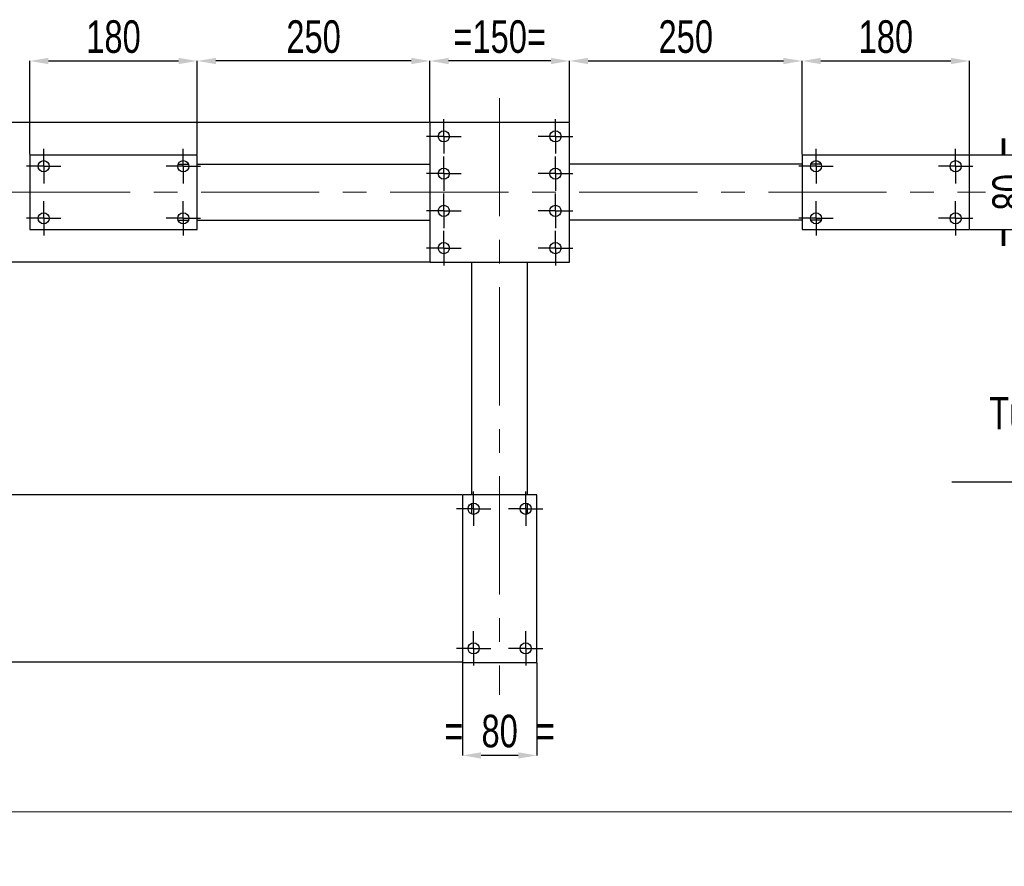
# Model space of a CAD drawing. Header units: millimetres. Extents: x 5 to 589, y 5 to 415.
# Tile 9 of 13: x 205 to 311, y 187 to 278. Entities that reach past the tile are written whole.
import ezdxf

# ---------------------------------------------------------------- set-up
doc = ezdxf.new("R2010")
doc.units = ezdxf.units.MM
doc.header["$PDSIZE"] = -1
doc.linetypes.add('CENTERX2', pattern=[20.32, 12.7, -2.54, 2.54, -2.54])
for name, color, linetype in [('COTES', 1, 'Continuous'), ('NOTES', 6, 'Continuous'), ('TRAIT-MIXTES', 3, 'CENTERX2')]:
    doc.layers.add(name, color=color, linetype=linetype)
doc.layers.add('TRAIT-FORT', color=4, linetype='Continuous', lineweight=25)
doc.styles.add('SLDTEXTSTYLE0', font='TXT', dxfattribs={"width": 0.75})
doc.dimstyles.new('SLDDIMSTYLE0', dxfattribs={"dimtxt": 3.5, "dimasz": 2, "dimexe": 0, "dimexo": 0.0625, "dimgap": 0.875, "dimtad": 1, "dimlfac": 10, "dimrnd": 1e-09, "dimzin": 12, "dimdsep": 46, "dimtxsty": 'SLDTEXTSTYLE0', "dimsah": 1, "dimcen": 0.09, "dimadec": 0, "dimazin": 3, "dimtfac": 1, "dimtofl": 0, "dimtmove": 0, "dimatfit": 3, "dimfxl": 1, "dimfrac": 2, "dimtolj": 1, "dimtzin": 12, "dimarcsym": 0})
doc.dimstyles.new('SLDDIMSTYLE1', dxfattribs={"dimtxt": 3.5, "dimasz": 2, "dimexe": 0, "dimexo": 0.0625, "dimgap": 0.875, "dimtad": 1, "dimlfac": 10, "dimrnd": 1e-09, "dimzin": 12, "dimdsep": 46, "dimtxsty": 'SLDTEXTSTYLE0', "dimsah": 1, "dimcen": 0.09, "dimadec": 0, "dimazin": 3, "dimtfac": 1, "dimtmove": 0, "dimatfit": 0, "dimfxl": 1, "dimfrac": 2, "dimtolj": 1, "dimtzin": 12, "dimarcsym": 0})

# ---------------------------------------------------------------- blocks, each defined once
blk = doc.blocks.new('SW_NOTE_19')
at = {"layer": 'NOTES', "color": 0}
blk.add_line((-32.68, 0), (0, 0), dxfattribs=at)
blk.add_line((-32.68, 0), (0, 0), dxfattribs=at)
blk.add_line((-32.68, 0), (0, 0), dxfattribs=at)
at = {"layer": 'NOTES', "color": 0, "char_height": 3.5, "attachment_point": 2, "style": 'SLDTEXTSTYLE0'}
for s, insert in [('Tubes 60x60x3', (-16.66, 9.13)), ('L:820', (-16.55, 4.61))]:
    blk.add_mtext(s, dxfattribs=dict(at, insert=insert))
blk = doc.blocks.new('_D_12')
at = {"layer": 'COTES', "color": 0, "lineweight": -2, "transparency": 16777216}
for p, q in [((249.05, 266.81), (202.69, 266.81)), ((202.69, 264.81), (202.69, 253.81)), ((249.05, 251.81), (202.69, 251.81))]:
    blk.add_line(p, q, dxfattribs=at)
at = {"layer": 'COTES', "color": 0, "transparency": 16777216}
for points in [[(202.36, 264.81), (203.03, 264.81), (202.69, 266.81)], [(202.36, 253.81), (203.03, 253.81), (202.69, 251.81)]]:
    blk.add_solid(points, dxfattribs=at)
at = {"layer": 'Defpoints', "color": 0, "transparency": 16777216}
for p in [(249.12, 266.81), (202.69, 251.81), (249.12, 251.81)]:
    blk.add_point(p, dxfattribs=at)
at = {"layer": 'COTES', "color": 0, "transparency": 16777216, "insert": (198.32, 259.31), "char_height": 3.5, "attachment_point": 2, "rotation": 90, "style": 'SLDTEXTSTYLE0'}
blk.add_mtext('\\A1;=150=', dxfattribs=at)
blk = doc.blocks.new('_D_13')
at = {"layer": 'COTES', "color": 0, "lineweight": -2, "transparency": 16777216}
for p, q in [((249.12, 266.87), (249.12, 273.41)), ((262.12, 273.41), (251.12, 273.41)), ((264.12, 266.87), (264.12, 273.41))]:
    blk.add_line(p, q, dxfattribs=at)
at = {"layer": 'COTES', "color": 0, "transparency": 16777216}
for points in [[(251.12, 273.74), (251.12, 273.07), (249.12, 273.41)], [(262.12, 273.74), (262.12, 273.07), (264.12, 273.41)]]:
    blk.add_solid(points, dxfattribs=at)
at = {"layer": 'Defpoints', "color": 0, "transparency": 16777216}
for p in [(249.12, 273.41), (249.12, 266.81), (264.12, 266.81)]:
    blk.add_point(p, dxfattribs=at)
at = {"layer": 'COTES', "color": 0, "transparency": 16777216, "insert": (256.62, 277.78), "char_height": 3.5, "attachment_point": 2, "style": 'SLDTEXTSTYLE0'}
blk.add_mtext('\\A1;=150=', dxfattribs=at)
blk = doc.blocks.new('_D_14')
at = {"layer": 'COTES', "color": 0, "lineweight": -2, "transparency": 16777216}
for p, q in [((289.12, 263.37), (289.12, 273.41)), ((291.12, 273.41), (305.12, 273.41)), ((307.12, 263.37), (307.12, 273.41))]:
    blk.add_line(p, q, dxfattribs=at)
at = {"layer": 'COTES', "color": 0, "transparency": 16777216}
for points in [[(291.12, 273.74), (291.12, 273.07), (289.12, 273.41)], [(305.12, 273.74), (305.12, 273.07), (307.12, 273.41)]]:
    blk.add_solid(points, dxfattribs=at)
at = {"layer": 'Defpoints', "color": 0, "transparency": 16777216}
for p in [(307.12, 273.41), (289.12, 263.31), (307.12, 263.31)]:
    blk.add_point(p, dxfattribs=at)
at = {"layer": 'COTES', "color": 0, "transparency": 16777216, "insert": (298.12, 277.78), "char_height": 3.5, "attachment_point": 2, "style": 'SLDTEXTSTYLE0'}
blk.add_mtext('\\A1;180', dxfattribs=at)
blk = doc.blocks.new('_D_15')
at = {"layer": 'COTES', "color": 0, "lineweight": -2, "transparency": 16777216}
for p, q in [((264.12, 266.87), (264.12, 273.41)), ((266.12, 273.41), (287.12, 273.41)), ((289.12, 263.37), (289.12, 273.41))]:
    blk.add_line(p, q, dxfattribs=at)
at = {"layer": 'COTES', "color": 0, "transparency": 16777216}
for points in [[(266.12, 273.74), (266.12, 273.07), (264.12, 273.41)], [(287.12, 273.74), (287.12, 273.07), (289.12, 273.41)]]:
    blk.add_solid(points, dxfattribs=at)
at = {"layer": 'Defpoints', "color": 0, "transparency": 16777216}
for p in [(289.12, 273.41), (264.12, 266.81), (289.12, 263.31)]:
    blk.add_point(p, dxfattribs=at)
at = {"layer": 'COTES', "color": 0, "transparency": 16777216, "insert": (276.62, 277.78), "char_height": 3.5, "attachment_point": 2, "style": 'SLDTEXTSTYLE0'}
blk.add_mtext('\\A1;250', dxfattribs=at)
blk = doc.blocks.new('_D_16')
at = {"layer": 'COTES', "color": 0, "lineweight": -2, "transparency": 16777216}
for p, q in [((307.18, 263.31), (313.95, 263.31)), ((313.95, 261.31), (313.95, 257.31)), ((307.18, 255.31), (313.95, 255.31))]:
    blk.add_line(p, q, dxfattribs=at)
at = {"layer": 'COTES', "color": 0, "transparency": 16777216}
for points in [[(313.62, 261.31), (314.28, 261.31), (313.95, 263.31)], [(313.62, 257.31), (314.28, 257.31), (313.95, 255.31)]]:
    blk.add_solid(points, dxfattribs=at)
at = {"layer": 'Defpoints', "color": 0, "transparency": 16777216}
for p in [(307.12, 263.31), (307.12, 255.31), (313.95, 255.31)]:
    blk.add_point(p, dxfattribs=at)
at = {"layer": 'COTES', "color": 0, "transparency": 16777216, "insert": (309.57, 259.31), "char_height": 3.5, "attachment_point": 2, "rotation": 90, "style": 'SLDTEXTSTYLE0'}
blk.add_mtext('\\A1;=  80  =', dxfattribs=at)
blk = doc.blocks.new('_D_17')
at = {"layer": 'COTES', "color": 0, "lineweight": -2, "transparency": 16777216}
for p, q in [((224.12, 263.37), (224.12, 273.41)), ((247.12, 273.41), (226.12, 273.41)), ((249.12, 266.87), (249.12, 273.41))]:
    blk.add_line(p, q, dxfattribs=at)
at = {"layer": 'COTES', "color": 0, "transparency": 16777216}
for points in [[(226.12, 273.74), (226.12, 273.07), (224.12, 273.41)], [(247.12, 273.74), (247.12, 273.07), (249.12, 273.41)]]:
    blk.add_solid(points, dxfattribs=at)
at = {"layer": 'Defpoints', "color": 0, "transparency": 16777216}
for p in [(224.12, 273.41), (249.12, 266.81), (224.12, 263.31)]:
    blk.add_point(p, dxfattribs=at)
at = {"layer": 'COTES', "color": 0, "transparency": 16777216, "insert": (236.62, 277.78), "char_height": 3.5, "attachment_point": 2, "style": 'SLDTEXTSTYLE0'}
blk.add_mtext('\\A1;250', dxfattribs=at)
blk = doc.blocks.new('_D_18')
at = {"layer": 'COTES', "color": 0, "lineweight": -2, "transparency": 16777216}
for p, q in [((206.12, 263.37), (206.12, 273.41)), ((208.12, 273.41), (222.12, 273.41)), ((224.12, 263.37), (224.12, 273.41))]:
    blk.add_line(p, q, dxfattribs=at)
at = {"layer": 'COTES', "color": 0, "transparency": 16777216}
for points in [[(208.12, 273.74), (208.12, 273.07), (206.12, 273.41)], [(222.12, 273.74), (222.12, 273.07), (224.12, 273.41)]]:
    blk.add_solid(points, dxfattribs=at)
at = {"layer": 'Defpoints', "color": 0, "transparency": 16777216}
for p in [(224.12, 273.41), (206.12, 263.31), (224.12, 263.31)]:
    blk.add_point(p, dxfattribs=at)
at = {"layer": 'COTES', "color": 0, "transparency": 16777216, "insert": (215.12, 277.78), "char_height": 3.5, "attachment_point": 2, "style": 'SLDTEXTSTYLE0'}
blk.add_mtext('\\A1;180', dxfattribs=at)
blk = doc.blocks.new('_D_19')
at = {"layer": 'COTES', "color": 0, "lineweight": -2, "transparency": 16777216}
for p, q in [((252.62, 208.74), (252.62, 198.81)), ((260.62, 208.74), (260.62, 198.81)), ((258.62, 198.81), (254.62, 198.81))]:
    blk.add_line(p, q, dxfattribs=at)
at = {"layer": 'COTES', "color": 0, "transparency": 16777216}
for points in [[(254.62, 199.14), (254.62, 198.47), (252.62, 198.81)], [(258.62, 199.14), (258.62, 198.47), (260.62, 198.81)]]:
    blk.add_solid(points, dxfattribs=at)
at = {"layer": 'Defpoints', "color": 0, "transparency": 16777216}
for p in [(252.62, 208.81), (260.62, 208.81), (252.62, 198.81)]:
    blk.add_point(p, dxfattribs=at)
at = {"layer": 'COTES', "color": 0, "transparency": 16777216, "insert": (256.62, 203.18), "char_height": 3.5, "attachment_point": 2, "style": 'SLDTEXTSTYLE0'}
blk.add_mtext('\\A1;=  80  =', dxfattribs=at)
blk = doc.blocks.new('_D_20')
at = {"layer": 'COTES', "color": 0, "lineweight": -2, "transparency": 16777216}
for p, q in [((252.55, 226.81), (202.69, 226.81)), ((202.69, 210.81), (202.69, 224.81)), ((252.55, 208.81), (202.69, 208.81))]:
    blk.add_line(p, q, dxfattribs=at)
at = {"layer": 'COTES', "color": 0, "transparency": 16777216}
for points in [[(202.36, 224.81), (203.03, 224.81), (202.69, 226.81)], [(202.36, 210.81), (203.03, 210.81), (202.69, 208.81)]]:
    blk.add_solid(points, dxfattribs=at)
at = {"layer": 'Defpoints', "color": 0, "transparency": 16777216}
for p in [(202.69, 226.81), (252.62, 226.81), (252.62, 208.81)]:
    blk.add_point(p, dxfattribs=at)
at = {"layer": 'COTES', "color": 0, "transparency": 16777216, "insert": (198.32, 217.81), "char_height": 3.5, "attachment_point": 2, "rotation": 90, "style": 'SLDTEXTSTYLE0'}
blk.add_mtext('\\A1;180', dxfattribs=at)
blk = doc.blocks.new('_D_21')
at = {"layer": 'COTES', "color": 0, "lineweight": -2, "transparency": 16777216}
for p, q in [((249.05, 251.81), (202.69, 251.81)), ((202.69, 249.81), (202.69, 228.81)), ((252.55, 226.81), (202.69, 226.81))]:
    blk.add_line(p, q, dxfattribs=at)
at = {"layer": 'COTES', "color": 0, "transparency": 16777216}
for points in [[(202.36, 249.81), (203.03, 249.81), (202.69, 251.81)], [(202.36, 228.81), (203.03, 228.81), (202.69, 226.81)]]:
    blk.add_solid(points, dxfattribs=at)
at = {"layer": 'Defpoints', "color": 0, "transparency": 16777216}
for p in [(249.12, 251.81), (202.69, 226.81), (252.62, 226.81)]:
    blk.add_point(p, dxfattribs=at)
at = {"layer": 'COTES', "color": 0, "transparency": 16777216, "insert": (198.32, 239.31), "char_height": 3.5, "attachment_point": 2, "rotation": 90, "style": 'SLDTEXTSTYLE0'}
blk.add_mtext('\\A1;250', dxfattribs=at)
blk = doc.blocks.new('SW_CENTERMARKSYMBOL_12')
at = {"layer": 'TRAIT-MIXTES', "color": 0}
for p, q in [((0, 1.25), (0, 1.85)), ((0, 0), (0, 1.25)), ((-1.25, 0), (-1.85, 0)), ((0, 0), (-1.25, 0)), ((0, 0), (0, -1.25)), ((0, 0), (1.25, 0)), ((1.25, 0), (1.85, 0)), ((0, -1.25), (0, -1.85))]:
    blk.add_line(p, q, dxfattribs=at)
blk = doc.blocks.new('SW_CENTERMARKSYMBOL_13')
at = {"layer": 'TRAIT-MIXTES', "color": 0}
for p, q in [((0, 1.25), (0, 1.85)), ((0, 0), (0, 1.25)), ((-1.25, 0), (-1.85, 0)), ((0, 0), (-1.25, 0)), ((0, 0), (0, -1.25)), ((0, 0), (1.25, 0)), ((1.25, 0), (1.85, 0)), ((0, -1.25), (0, -1.85))]:
    blk.add_line(p, q, dxfattribs=at)
blk = doc.blocks.new('SW_CENTERMARKSYMBOL_14')
at = {"layer": 'TRAIT-MIXTES', "color": 0}
for p, q in [((0, 1.25), (0, 1.85)), ((0, 0), (0, 1.25)), ((-1.25, 0), (-1.85, 0)), ((0, 0), (-1.25, 0)), ((0, 0), (0, -1.25)), ((0, 0), (1.25, 0)), ((1.25, 0), (1.85, 0)), ((0, -1.25), (0, -1.85))]:
    blk.add_line(p, q, dxfattribs=at)
blk = doc.blocks.new('SW_CENTERMARKSYMBOL_15')
at = {"layer": 'TRAIT-MIXTES', "color": 0}
for p, q in [((0, 1.25), (0, 1.85)), ((0, 0), (0, 1.25)), ((-1.25, 0), (-1.85, 0)), ((0, 0), (-1.25, 0)), ((0, 0), (0, -1.25)), ((0, 0), (1.25, 0)), ((1.25, 0), (1.85, 0)), ((0, -1.25), (0, -1.85))]:
    blk.add_line(p, q, dxfattribs=at)
blk = doc.blocks.new('SW_CENTERMARKSYMBOL_16')
at = {"layer": 'TRAIT-MIXTES', "color": 0}
for p, q in [((0, 1.25), (0, 1.85)), ((0, 0), (0, 1.25)), ((-1.25, 0), (-1.85, 0)), ((0, 0), (-1.25, 0)), ((0, 0), (0, -1.25)), ((0, 0), (1.25, 0)), ((1.25, 0), (1.85, 0)), ((0, -1.25), (0, -1.85))]:
    blk.add_line(p, q, dxfattribs=at)
blk = doc.blocks.new('SW_CENTERMARKSYMBOL_17')
at = {"layer": 'TRAIT-MIXTES', "color": 0}
for p, q in [((0, 1.25), (0, 1.85)), ((0, 0), (0, 1.25)), ((-1.25, 0), (-1.85, 0)), ((0, 0), (-1.25, 0)), ((0, 0), (0, -1.25)), ((0, 0), (1.25, 0)), ((1.25, 0), (1.85, 0)), ((0, -1.25), (0, -1.85))]:
    blk.add_line(p, q, dxfattribs=at)
blk = doc.blocks.new('SW_CENTERMARKSYMBOL_18')
at = {"layer": 'TRAIT-MIXTES', "color": 0}
for p, q in [((0, 1.25), (0, 1.85)), ((0, 0), (0, 1.25)), ((-1.25, 0), (-1.85, 0)), ((0, 0), (-1.25, 0)), ((0, 0), (0, -1.25)), ((0, 0), (1.25, 0)), ((1.25, 0), (1.85, 0)), ((0, -1.25), (0, -1.85))]:
    blk.add_line(p, q, dxfattribs=at)
blk = doc.blocks.new('SW_CENTERMARKSYMBOL_19')
at = {"layer": 'TRAIT-MIXTES', "color": 0}
for p, q in [((0, 1.25), (0, 1.85)), ((0, 0), (0, 1.25)), ((-1.25, 0), (-1.85, 0)), ((0, 0), (-1.25, 0)), ((0, 0), (0, -1.25)), ((0, 0), (1.25, 0)), ((1.25, 0), (1.85, 0)), ((0, -1.25), (0, -1.85))]:
    blk.add_line(p, q, dxfattribs=at)
blk = doc.blocks.new('SW_CENTERMARKSYMBOL_20')
at = {"layer": 'TRAIT-MIXTES', "color": 0}
for p, q in [((0, 1.25), (0, 1.85)), ((0, 0), (0, 1.25)), ((-1.25, 0), (-1.85, 0)), ((0, 0), (-1.25, 0)), ((0, 0), (0, -1.25)), ((0, 0), (1.25, 0)), ((1.25, 0), (1.85, 0)), ((0, -1.25), (0, -1.85))]:
    blk.add_line(p, q, dxfattribs=at)
blk = doc.blocks.new('SW_CENTERMARKSYMBOL_21')
at = {"layer": 'TRAIT-MIXTES', "color": 0}
for p, q in [((0, 1.25), (0, 1.85)), ((0, 0), (0, 1.25)), ((-1.25, 0), (-1.85, 0)), ((0, 0), (-1.25, 0)), ((0, 0), (0, -1.25)), ((0, 0), (1.25, 0)), ((1.25, 0), (1.85, 0)), ((0, -1.25), (0, -1.85))]:
    blk.add_line(p, q, dxfattribs=at)
blk = doc.blocks.new('SW_CENTERMARKSYMBOL_22')
at = {"layer": 'TRAIT-MIXTES', "color": 0}
for p, q in [((0, 1.25), (0, 1.85)), ((0, 0), (0, 1.25)), ((-1.25, 0), (-1.85, 0)), ((0, 0), (-1.25, 0)), ((0, 0), (0, -1.25)), ((0, 0), (1.25, 0)), ((1.25, 0), (1.85, 0)), ((0, -1.25), (0, -1.85))]:
    blk.add_line(p, q, dxfattribs=at)
blk = doc.blocks.new('SW_CENTERMARKSYMBOL_23')
at = {"layer": 'TRAIT-MIXTES', "color": 0}
for p, q in [((0, 1.25), (0, 1.85)), ((0, 0), (0, 1.25)), ((-1.25, 0), (-1.85, 0)), ((0, 0), (-1.25, 0)), ((0, 0), (0, -1.25)), ((0, 0), (1.25, 0)), ((1.25, 0), (1.85, 0)), ((0, -1.25), (0, -1.85))]:
    blk.add_line(p, q, dxfattribs=at)
blk = doc.blocks.new('SW_CENTERMARKSYMBOL_24')
at = {"layer": 'TRAIT-MIXTES', "color": 0}
for p, q in [((0, 1.25), (0, 1.85)), ((0, 0), (0, 1.25)), ((-1.25, 0), (-1.85, 0)), ((0, 0), (-1.25, 0)), ((0, 0), (0, -1.25)), ((0, 0), (1.25, 0)), ((1.25, 0), (1.85, 0)), ((0, -1.25), (0, -1.85))]:
    blk.add_line(p, q, dxfattribs=at)
blk = doc.blocks.new('SW_CENTERMARKSYMBOL_25')
at = {"layer": 'TRAIT-MIXTES', "color": 0}
for p, q in [((0, 1.25), (0, 1.85)), ((0, 0), (0, 1.25)), ((-1.25, 0), (-1.85, 0)), ((0, 0), (-1.25, 0)), ((0, 0), (0, -1.25)), ((0, 0), (1.25, 0)), ((1.25, 0), (1.85, 0)), ((0, -1.25), (0, -1.85))]:
    blk.add_line(p, q, dxfattribs=at)
blk = doc.blocks.new('SW_CENTERMARKSYMBOL_26')
at = {"layer": 'TRAIT-MIXTES', "color": 0}
for p, q in [((0, 1.25), (0, 1.85)), ((0, 0), (0, 1.25)), ((-1.25, 0), (-1.85, 0)), ((0, 0), (-1.25, 0)), ((0, 0), (0, -1.25)), ((0, 0), (1.25, 0)), ((1.25, 0), (1.85, 0)), ((0, -1.25), (0, -1.85))]:
    blk.add_line(p, q, dxfattribs=at)
blk = doc.blocks.new('SW_CENTERMARKSYMBOL_27')
at = {"layer": 'TRAIT-MIXTES', "color": 0}
for p, q in [((0, 1.25), (0, 1.85)), ((0, 0), (0, 1.25)), ((-1.25, 0), (-1.85, 0)), ((0, 0), (-1.25, 0)), ((0, 0), (0, -1.25)), ((0, 0), (1.25, 0)), ((1.25, 0), (1.85, 0)), ((0, -1.25), (0, -1.85))]:
    blk.add_line(p, q, dxfattribs=at)
blk = doc.blocks.new('SW_CENTERMARKSYMBOL_28')
at = {"layer": 'TRAIT-MIXTES', "color": 0}
for p, q in [((0, 1.25), (0, 1.85)), ((0, 0), (0, 1.25)), ((-1.25, 0), (-1.85, 0)), ((0, 0), (-1.25, 0)), ((0, 0), (0, -1.25)), ((0, 0), (1.25, 0)), ((1.25, 0), (1.85, 0)), ((0, -1.25), (0, -1.85))]:
    blk.add_line(p, q, dxfattribs=at)
blk = doc.blocks.new('SW_CENTERMARKSYMBOL_29')
at = {"layer": 'TRAIT-MIXTES', "color": 0}
for p, q in [((0, 1.25), (0, 1.85)), ((0, 0), (0, 1.25)), ((-1.25, 0), (-1.85, 0)), ((0, 0), (-1.25, 0)), ((0, 0), (0, -1.25)), ((0, 0), (1.25, 0)), ((1.25, 0), (1.85, 0)), ((0, -1.25), (0, -1.85))]:
    blk.add_line(p, q, dxfattribs=at)
blk = doc.blocks.new('SW_CENTERMARKSYMBOL_30')
at = {"layer": 'TRAIT-MIXTES', "color": 0}
for p, q in [((0, 1.25), (0, 1.85)), ((0, 0), (0, 1.25)), ((-1.25, 0), (-1.85, 0)), ((0, 0), (-1.25, 0)), ((0, 0), (0, -1.25)), ((0, 0), (1.25, 0)), ((1.25, 0), (1.85, 0)), ((0, -1.25), (0, -1.85))]:
    blk.add_line(p, q, dxfattribs=at)
blk = doc.blocks.new('SW_CENTERMARKSYMBOL_31')
at = {"layer": 'TRAIT-MIXTES', "color": 0}
for p, q in [((0, 1.25), (0, 1.85)), ((0, 0), (0, 1.25)), ((-1.25, 0), (-1.85, 0)), ((0, 0), (-1.25, 0)), ((0, 0), (0, -1.25)), ((0, 0), (1.25, 0)), ((1.25, 0), (1.85, 0)), ((0, -1.25), (0, -1.85))]:
    blk.add_line(p, q, dxfattribs=at)

msp = doc.modelspace()

# ---------------------------------------------------------------- linework, layer by layer
at = {"lineweight": 18}
msp.add_line((196.437361, 192.745437), (406.795531, 192.745437), dxfattribs=at)
at = {"layer": 'TRAIT-FORT', "lineweight": 25}
for p, q in [((249.116395, 266.806321), (249.116395, 251.806321)), ((264.116395, 266.806321), (249.116395, 266.806321)), ((264.116395, 251.806321), (264.116395, 266.806321)), ((206.116395, 263.306321), (206.116395, 255.306321)), ((224.116395, 263.306321), (206.116395, 263.306321)), ((224.116395, 255.306321), (224.116395, 263.306321)), ((289.116395, 263.306321), (289.116395, 255.306321)), ((307.116395, 263.306321), (289.116395, 263.306321)), ((307.116395, 255.306321), (307.116395, 263.306321)), ((222.05071, 262.306321), (223.182081, 262.306321)), ((224.116395, 262.306321), (249.116395, 262.306321)), ((289.116395, 262.306321), (264.116395, 262.306321)), ((291.182081, 262.306321), (290.05071, 262.306321)), ((222.05071, 256.306321), (223.182081, 256.306321)), ((224.116395, 256.306321), (249.116395, 256.306321)), ((289.116395, 256.306321), (264.116395, 256.306321)), ((291.182081, 256.306321), (290.05071, 256.306321)), ((206.116395, 255.306321), (224.116395, 255.306321)), ((289.116395, 255.306321), (307.116395, 255.306321)), ((249.116395, 251.806321), (264.116395, 251.806321)), ((253.616395, 226.806321), (253.616395, 251.806321)), ((259.616395, 226.806321), (259.616395, 251.806321)), ((252.616395, 226.806321), (252.616395, 208.806321)), ((260.616395, 226.806321), (252.616395, 226.806321)), ((260.616395, 208.806321), (260.616395, 226.806321)), ((253.616395, 224.740636), (253.616395, 225.872007)), ((259.616395, 224.740636), (259.616395, 225.872007)), ((252.616395, 208.806321), (260.616395, 208.806321))]:
    msp.add_line(p, q, dxfattribs=at)
for centre in [(250.616395, 265.306321), (262.616395, 265.306321), (207.616395, 262.106321), (222.616395, 262.106321), (290.616395, 262.106321), (305.616395, 262.106321), (250.616395, 261.306321), (262.616395, 261.306321), (250.616395, 257.306321), (262.616395, 257.306321), (207.616395, 256.506321), (222.616395, 256.506321), (290.616395, 256.506321), (305.616395, 256.506321), (250.616395, 253.306321), (262.616395, 253.306321), (253.816395, 225.306321), (259.416395, 225.306321), (253.816395, 210.306321), (259.416395, 210.306321)]:
    msp.add_circle(centre, 0.6, dxfattribs=at)
at = {"layer": 'TRAIT-MIXTES', "lineweight": 18}
for p, q in [((256.616395, 269.430977), (256.616395, 205.309805)), ((204.218067, 259.306321), (308.833056, 259.306321))]:
    msp.add_line(p, q, dxfattribs=at)

# ---------------------------------------------------------------- block references
at = {"layer": 'NOTES'}
msp.add_blockref('SW_NOTE_19', (337.898365, 228.19412), dxfattribs=at)
at = {"layer": 'TRAIT-MIXTES'}
for name, p in [('SW_CENTERMARKSYMBOL_28', (250.616395, 265.306321)), ('SW_CENTERMARKSYMBOL_29', (262.616395, 265.306321)), ('SW_CENTERMARKSYMBOL_21', (207.616395, 262.106321)), ('SW_CENTERMARKSYMBOL_22', (222.616395, 262.106321)), ('SW_CENTERMARKSYMBOL_17', (290.616395, 262.106321)), ('SW_CENTERMARKSYMBOL_18', (305.616395, 262.106321)), ('SW_CENTERMARKSYMBOL_13', (250.616395, 261.306321)), ('SW_CENTERMARKSYMBOL_14', (262.616395, 261.306321)), ('SW_CENTERMARKSYMBOL_20', (207.616395, 256.506321)), ('SW_CENTERMARKSYMBOL_27', (222.616395, 256.506321)), ('SW_CENTERMARKSYMBOL_12', (250.616395, 257.306321)), ('SW_CENTERMARKSYMBOL_15', (262.616395, 257.306321)), ('SW_CENTERMARKSYMBOL_16', (290.616395, 256.506321)), ('SW_CENTERMARKSYMBOL_19', (305.616395, 256.506321)), ('SW_CENTERMARKSYMBOL_31', (250.616395, 253.306321)), ('SW_CENTERMARKSYMBOL_30', (262.616395, 253.306321)), ('SW_CENTERMARKSYMBOL_23', (253.816395, 225.306321)), ('SW_CENTERMARKSYMBOL_24', (259.416395, 225.306321)), ('SW_CENTERMARKSYMBOL_26', (253.816395, 210.306321)), ('SW_CENTERMARKSYMBOL_25', (259.416395, 210.306321))]:
    msp.add_blockref(name, p, dxfattribs=at)

# ---------------------------------------------------------------- dimensions: what is measured, and where the dimension line sits
at = {"layer": 'COTES'}
for base, p1, p2, angle, picture, middle in [((224.116395, 273.406352), (206.116395, 263.306321), (224.116395, 263.306321), 0, '_D_18', (215.116395, 273.406352)), ((202.69449, 226.806321), (249.116395, 251.806321), (252.616395, 226.806321), 90, '_D_21', (202.69449, 239.306321)), ((202.69449, 226.806321), (252.616395, 208.806321), (252.616395, 226.806321), 90, '_D_20', (202.69449, 217.806321))]:
    dim = msp.add_linear_dim(base=base, p1=p1, p2=p2, angle=angle, dimstyle='SLDDIMSTYLE0', dxfattribs=at)
    dim.commit()
    dim.dimension.update_dxf_attribs({"geometry": picture, "text_midpoint": middle, "dimtype": 160})
for base, p1, p2, picture, middle in [((224.116395, 273.406352), (249.116395, 266.806321), (224.116395, 263.306321), '_D_17', (236.616395, 273.406352)), ((289.116395, 273.406352), (264.116395, 266.806321), (289.116395, 263.306321), '_D_15', (276.616395, 273.406352)), ((307.116395, 273.406352), (289.116395, 263.306321), (307.116395, 263.306321), '_D_14', (298.116395, 273.406352))]:
    dim = msp.add_linear_dim(base=base, p1=p1, p2=p2, dimstyle='SLDDIMSTYLE0', dxfattribs=at)
    dim.commit()
    dim.dimension.update_dxf_attribs({"geometry": picture, "text_midpoint": middle, "dimtype": 160})
for base, p1, p2, text, dimstyle, picture, middle in [((249.116395, 273.406352), (264.116395, 266.806321), (249.116395, 266.806321), '=<>=', 'SLDDIMSTYLE0', '_D_13', (256.616395, 273.406352)), ((252.616395, 198.806321), (260.616395, 208.806321), (252.616395, 208.806321), '=  <>  =', 'SLDDIMSTYLE1', '_D_19', (256.616395, 198.806321))]:
    dim = msp.add_linear_dim(base=base, p1=p1, p2=p2, text=text, dimstyle=dimstyle, dxfattribs=at)
    dim.commit()
    dim.dimension.update_dxf_attribs({"geometry": picture, "text_midpoint": middle, "dimtype": 160})
for base, p1, p2, text, dimstyle, picture, middle in [((202.69449, 251.806321), (249.116395, 266.806321), (249.116395, 251.806321), '=<>=', 'SLDDIMSTYLE0', '_D_12', (202.69449, 259.306321)), ((313.949796, 255.306321), (307.116395, 263.306321), (307.116395, 255.306321), '=  <>  =', 'SLDDIMSTYLE1', '_D_16', (313.949796, 259.306321))]:
    dim = msp.add_linear_dim(base=base, p1=p1, p2=p2, angle=90, text=text, dimstyle=dimstyle, dxfattribs=at)
    dim.commit()
    dim.dimension.update_dxf_attribs({"geometry": picture, "text_midpoint": middle, "dimtype": 160})

doc.saveas('drawing.dxf')
